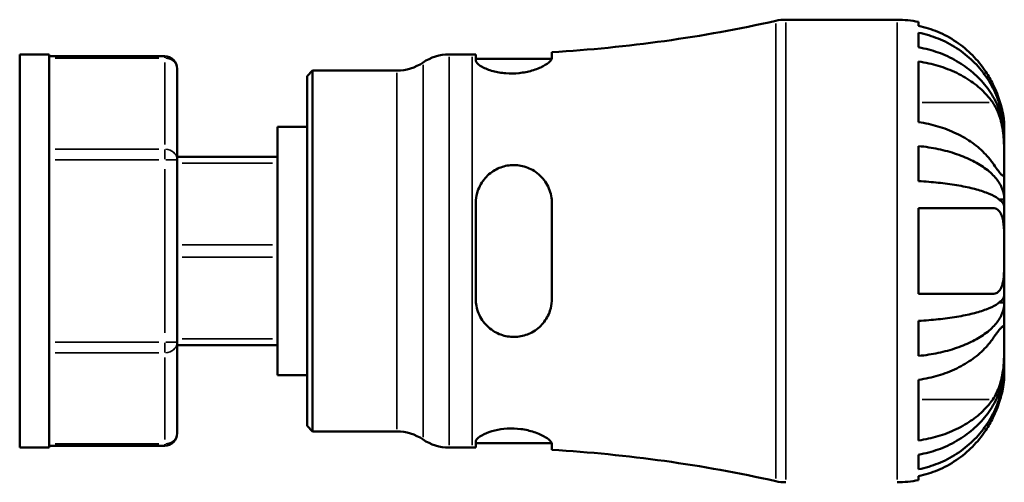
# Model space of a CAD drawing. Header units: inches. Extents: x 0.1 to 38.2, y -1.5 to 21.5.
# Tile 1 of 5: x 13.7 to 17.6, y 3.5 to 5.3. Entities that reach past the tile are written whole.
import ezdxf

# ---------------------------------------------------------------- set-up
doc = ezdxf.new("R2010")
doc.units = ezdxf.units.IN
doc.header["$MEASUREMENT"] = 0
doc.layers.add('Visible (ANSI)', color=7, linetype='Continuous', lineweight=50)
doc.layers.add('Visible Narrow (ANSI)', color=7, linetype='Continuous', lineweight=35)

msp = doc.modelspace()

# ---------------------------------------------------------------- linework, layer by layer
at = {"layer": 'Visible (ANSI)'}
for p, q in [((16.7528641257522, 5.330315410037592), (17.19814273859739, 5.330315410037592)), ((17.28388584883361, 5.321653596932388), (17.28388584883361, 5.305464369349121)), ((17.28388584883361, 5.278079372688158), (17.28388584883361, 5.219884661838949)), ((13.6868582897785, 3.619065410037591), (13.6868582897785, 5.191565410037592)), ((13.6868582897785, 5.191565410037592), (13.8050582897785, 5.191565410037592)), ((13.8050582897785, 5.191565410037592), (13.8050582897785, 3.619065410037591)), ((13.8050582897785, 5.18383038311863), (14.2672582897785, 5.18383038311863)), ((15.40536957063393, 5.191565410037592), (15.4968582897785, 5.191565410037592)), ((15.51195421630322, 5.191585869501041), (15.51195421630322, 5.167929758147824)), ((15.51195421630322, 5.174163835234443), (15.81597756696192, 5.174163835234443)), ((15.81648177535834, 5.177369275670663), (15.81648177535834, 5.200744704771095)), ((17.28388584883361, 5.163075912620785), (17.28388584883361, 4.920557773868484)), ((14.3172582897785, 4.769572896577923), (14.3172582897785, 5.133830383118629)), ((14.8368582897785, 5.104810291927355), (14.85886340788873, 5.126815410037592)), ((14.85886340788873, 5.126815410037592), (15.19627046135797, 5.126815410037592)), ((14.85886340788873, 5.126815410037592), (14.85886340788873, 3.683815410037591)), ((14.8368582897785, 3.705820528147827), (14.8368582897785, 5.104810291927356)), ((14.7186582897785, 3.909030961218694), (14.7186582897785, 4.901599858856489)), ((14.7186582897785, 4.901599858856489), (14.8368582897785, 4.901599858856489)), ((17.6268582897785, 4.870199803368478), (17.6268582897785, 4.901599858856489)), ((17.6268582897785, 4.870199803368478), (17.62658248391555, 4.870199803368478)), ((17.6268582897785, 4.856881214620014), (17.6268582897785, 4.870199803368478)), ((17.6268582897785, 4.756241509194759), (17.6268582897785, 4.856881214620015)), ((17.28388584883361, 4.825020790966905), (17.28388584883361, 4.684526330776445)), ((14.7186582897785, 4.782070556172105), (14.3172582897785, 4.782070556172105)), ((14.3172582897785, 4.041057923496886), (14.3172582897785, 4.769572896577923)), ((17.6268582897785, 4.611195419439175), (17.6268582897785, 4.756241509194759)), ((17.6268582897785, 4.611195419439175), (17.60734691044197, 4.611195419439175)), ((17.6268582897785, 4.579041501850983), (17.6268582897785, 4.611195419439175)), ((15.51195421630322, 4.596732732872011), (15.51195421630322, 4.21389808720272)), ((15.81648177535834, 4.213898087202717), (15.81648177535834, 4.596732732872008)), ((17.28388584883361, 4.576801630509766), (17.28388584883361, 4.233829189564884)), ((17.28388584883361, 4.576801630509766), (17.58088104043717, 4.576801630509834)), ((17.6268582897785, 4.405315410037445), (17.6268582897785, 4.579041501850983)), ((17.6268582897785, 4.231589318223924), (17.6268582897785, 4.405315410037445)), ((17.58088104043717, 4.233829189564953), (17.28388584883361, 4.233829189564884)), ((17.6268582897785, 4.199435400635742), (17.6268582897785, 4.231589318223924)), ((17.6268582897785, 4.199435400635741), (17.60734691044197, 4.199435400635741)), ((17.6268582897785, 4.054389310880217), (17.6268582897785, 4.199435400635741)), ((17.28388584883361, 4.126104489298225), (17.28388584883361, 3.985610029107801)), ((14.3172582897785, 3.676800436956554), (14.3172582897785, 4.041057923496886)), ((14.3172582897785, 4.028560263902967), (14.7186582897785, 4.028560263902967)), ((17.6268582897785, 3.953749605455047), (17.6268582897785, 4.054389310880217)), ((17.6268582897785, 3.940431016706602), (17.62658248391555, 3.940431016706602)), ((17.6268582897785, 3.940431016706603), (17.6268582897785, 3.953749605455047)), ((17.6268582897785, 3.909030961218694), (17.6268582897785, 3.940431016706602)), ((14.7186582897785, 3.909030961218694), (14.8368582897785, 3.909030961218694)), ((17.28388584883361, 3.89007304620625), (17.28388584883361, 3.647554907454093)), ((14.8368582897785, 3.705820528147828), (14.85886340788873, 3.683815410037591)), ((14.85886340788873, 3.683815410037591), (15.19627046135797, 3.683815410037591)), ((14.2672582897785, 3.626800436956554), (13.8050582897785, 3.626800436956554)), ((15.51195421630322, 3.642701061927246), (15.51195421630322, 3.619044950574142)), ((15.51195421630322, 3.636466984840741), (15.81597756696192, 3.636466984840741)), ((15.81648177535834, 3.609886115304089), (15.81648177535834, 3.633261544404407)), ((13.6868582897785, 3.619065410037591), (13.8050582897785, 3.619065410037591)), ((15.40536957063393, 3.619065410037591), (15.4968582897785, 3.619065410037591)), ((17.28388584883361, 3.590746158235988), (17.28388584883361, 3.532551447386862)), ((17.28388584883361, 3.505166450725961), (17.28388584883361, 3.488977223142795))]:
    msp.add_line(p, q, dxfattribs=at)
for centre, radius, start, end in [((15.4968582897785, 10.76080765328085), 5.569242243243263, 273.2900606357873, 282.6077214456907), ((16.7528641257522, 5.145315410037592), 0.1850000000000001, 90, 102.6077214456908), ((17.19814273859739, 4.901599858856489), 0.4287155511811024, 78.4630409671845, 90), ((14.2672582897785, 5.133830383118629), 0.05000000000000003, 0, 90), ((15.40536957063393, 5.006565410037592), 0.1850000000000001, 90, 124.411508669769), ((15.4968582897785, 10.76080765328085), 5.569242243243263, 270, 270.1553054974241), ((15.19627046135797, 5.311815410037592), 0.1850000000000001, 270, 304.411508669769), ((14.2672582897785, 3.676800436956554), 0.04999999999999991, 270, 0), ((15.19627046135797, 3.498815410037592), 0.1850000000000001, 55.58849133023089, 90), ((15.40536957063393, 3.804065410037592), 0.1850000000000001, 235.5884913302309, 270), ((15.4968582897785, -1.950176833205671), 5.569242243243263, 89.84469450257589, 90), ((15.4968582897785, -1.950176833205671), 5.569242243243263, 77.39227855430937, 86.7099393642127), ((16.7528641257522, 3.665315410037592), 0.1850000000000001, 257.3922785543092, 270), ((17.19814273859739, 3.909030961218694), 0.4287155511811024, 270, 281.5369590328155)]:
    msp.add_arc(centre, radius, start, end, dxfattribs=at)
for points, knots in [([(17.58088104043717, 5.073086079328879), (17.57287942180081, 5.089455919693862), (17.56355713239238, 5.105895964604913), (17.53703703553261, 5.146190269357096), (17.51825848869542, 5.169007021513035), (17.48069226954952, 5.20696380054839), (17.45851937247, 5.225666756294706), (17.41071232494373, 5.257938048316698), (17.38507715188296, 5.271504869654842), (17.33729648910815, 5.291450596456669), (17.31091647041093, 5.299847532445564), (17.28388584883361, 5.305464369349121)], [7.353293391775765, 7.353293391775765, 7.353293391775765, 7.353293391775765, 7.485029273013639, 7.485029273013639, 7.69040049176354, 7.69040049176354, 7.891964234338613, 7.891964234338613, 8.093527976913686, 8.093527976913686, 8.286502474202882, 8.286502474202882, 8.286502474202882, 8.286502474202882]), ([(17.28388584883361, 5.278079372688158), (17.31139964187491, 5.272633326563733), (17.33827573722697, 5.264435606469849), (17.38650774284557, 5.245079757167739), (17.4121967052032, 5.232031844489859), (17.46015192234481, 5.200980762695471), (17.48241826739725, 5.182977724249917), (17.51984465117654, 5.146708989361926), (17.53844613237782, 5.12509621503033), (17.57052143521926, 5.078557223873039), (17.58399555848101, 5.053631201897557), (17.60429173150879, 5.006127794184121), (17.61296514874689, 4.979166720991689), (17.6242480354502, 4.924078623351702), (17.6268582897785, 4.895951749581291), (17.6268582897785, 4.870199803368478)], [0.2065878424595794, 0.2065878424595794, 0.2065878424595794, 0.2065878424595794, 0.4028523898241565, 0.4028523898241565, 0.604438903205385, 0.604438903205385, 0.8060254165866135, 0.8060254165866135, 1.007949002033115, 1.007949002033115, 1.209872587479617, 1.209872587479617, 1.412558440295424, 1.412558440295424, 1.615244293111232, 1.615244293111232, 1.615244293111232, 1.615244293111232]), ([(17.6268582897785, 4.856881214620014), (17.6268582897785, 4.879799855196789), (17.6242480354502, 4.904832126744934), (17.61296514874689, 4.953859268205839), (17.60429173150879, 4.977854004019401), (17.58399555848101, 5.020130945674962), (17.57052143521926, 5.042314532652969), (17.53844613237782, 5.08373316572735), (17.51984465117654, 5.10296803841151), (17.48241826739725, 5.135246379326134), (17.46015192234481, 5.151268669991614), (17.4121967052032, 5.178903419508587), (17.38650774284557, 5.190515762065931), (17.33827573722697, 5.207742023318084), (17.31139964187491, 5.215037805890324), (17.28388584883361, 5.219884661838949)], [4.890303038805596, 4.890303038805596, 4.890303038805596, 4.890303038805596, 5.092988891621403, 5.092988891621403, 5.295674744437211, 5.295674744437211, 5.497598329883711, 5.497598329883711, 5.699521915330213, 5.699521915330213, 5.901108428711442, 5.901108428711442, 6.102694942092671, 6.102694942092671, 6.298959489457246, 6.298959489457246, 6.298959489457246, 6.298959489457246]), ([(15.81648177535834, 5.177369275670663), (15.81648177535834, 5.176718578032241), (15.81641392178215, 5.176050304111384), (15.81557869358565, 5.171820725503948), (15.81308189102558, 5.167849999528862), (15.80297330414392, 5.157529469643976), (15.79365680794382, 5.150934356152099), (15.7691904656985, 5.138052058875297), (15.75399714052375, 5.131810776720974), (15.72109303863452, 5.122233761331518), (15.70403108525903, 5.118738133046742), (15.66839019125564, 5.114904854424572), (15.6503864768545, 5.114597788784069), (15.61418896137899, 5.117271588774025), (15.59669547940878, 5.120396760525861), (15.56374294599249, 5.129372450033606), (15.5490449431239, 5.135377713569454), (15.52622981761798, 5.147969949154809), (15.51830048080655, 5.154502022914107), (15.5128116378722, 5.163073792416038), (15.51195421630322, 5.165587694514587), (15.51195421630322, 5.167929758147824)], [-1.341438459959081, -1.341438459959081, -1.341438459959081, -1.341438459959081, -1.320800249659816, -1.320800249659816, -1.21404361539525, -1.21404361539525, -1.060971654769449, -1.060971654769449, -0.9053723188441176, -0.9053723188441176, -0.7662782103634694, -0.7662782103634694, -0.6288850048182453, -0.6288850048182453, -0.4831174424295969, -0.4831174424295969, -0.3209278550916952, -0.3209278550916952, -0.1561963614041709, -0.1561963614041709, -0.08253463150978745, -0.08253463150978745, -0.08253463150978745, -0.08253463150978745]), ([(17.28388584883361, 5.163075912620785), (17.31137930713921, 5.159036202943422), (17.33821771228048, 5.152958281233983), (17.38654519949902, 5.13856017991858), (17.41234435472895, 5.128809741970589), (17.46039510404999, 5.105627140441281), (17.48264775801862, 5.092196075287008), (17.51996925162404, 5.065176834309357), (17.53846418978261, 5.04909685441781), (17.56425515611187, 5.021088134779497), (17.57317601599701, 5.009905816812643), (17.58088104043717, 4.998759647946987)], [3.037705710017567, 3.037705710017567, 3.037705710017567, 3.037705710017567, 3.234006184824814, 3.234006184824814, 3.437313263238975, 3.437313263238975, 3.640620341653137, 3.640620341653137, 3.844322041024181, 3.844322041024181, 3.97088840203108, 3.97088840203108, 3.97088840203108, 3.97088840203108]), ([(17.6268582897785, 4.901599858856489), (17.6268582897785, 4.901599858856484), (17.62690874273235, 4.904610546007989), (17.6264822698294, 4.916357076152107), (17.6259773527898, 4.924973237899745), (17.62326173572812, 4.946136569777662), (17.62119555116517, 4.9581349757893), (17.61575443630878, 4.981170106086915), (17.61294984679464, 4.991383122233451), (17.60619160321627, 5.012700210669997), (17.60226723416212, 5.023694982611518), (17.59275839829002, 5.047607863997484), (17.58705893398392, 5.060447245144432), (17.58088104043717, 5.073086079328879)], [-3.003332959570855, -3.003332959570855, -3.003332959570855, -3.003332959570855, -2.861963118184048, -2.861963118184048, -2.721550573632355, -2.721550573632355, -2.592201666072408, -2.592201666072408, -2.499414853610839, -2.499414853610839, -2.40599069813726, -2.40599069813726, -2.298351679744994, -2.298351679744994, -2.298351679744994, -2.298351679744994]), ([(17.58088104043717, 4.998759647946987), (17.58559844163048, 4.991935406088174), (17.59004027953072, 4.984449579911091), (17.59869185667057, 4.967337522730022), (17.60279459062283, 4.957627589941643), (17.60977290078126, 4.93761969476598), (17.61268436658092, 4.927485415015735), (17.61834834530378, 4.903268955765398), (17.62073576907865, 4.889125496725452), (17.6250457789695, 4.853314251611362), (17.62607068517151, 4.83200837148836), (17.626962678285, 4.791182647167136), (17.6268582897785, 4.772218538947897), (17.6268582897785, 4.756241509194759)], [-0.703753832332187, -0.703753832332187, -0.703753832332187, -0.703753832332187, -0.6220024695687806, -0.6220024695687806, -0.5315056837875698, -0.5315056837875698, -0.4471030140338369, -0.4471030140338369, -0.3371968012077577, -0.3371968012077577, -0.17217338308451, -0.17217338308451, 0, 0, 0, 0]), ([(17.58088104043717, 4.756241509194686), (17.57287942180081, 4.767816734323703), (17.56355713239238, 4.779441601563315), (17.53703703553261, 4.807933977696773), (17.51825848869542, 4.824067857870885), (17.48069226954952, 4.850907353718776), (17.45851937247, 4.864132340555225), (17.41071232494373, 4.886951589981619), (17.38507715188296, 4.896544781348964), (17.33729648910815, 4.910648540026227), (17.31091647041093, 4.916586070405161), (17.28388584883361, 4.920557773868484)], [7.353293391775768, 7.353293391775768, 7.353293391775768, 7.353293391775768, 7.485029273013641, 7.485029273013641, 7.690400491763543, 7.690400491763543, 7.891964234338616, 7.891964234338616, 8.09352797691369, 8.09352797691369, 8.286502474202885, 8.286502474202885, 8.286502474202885, 8.286502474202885]), ([(17.28388584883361, 4.825020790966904), (17.31139964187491, 4.822165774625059), (17.33827573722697, 4.817868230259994), (17.38650774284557, 4.807721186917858), (17.4121967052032, 4.800880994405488), (17.46015192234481, 4.78460288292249), (17.48241826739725, 4.775165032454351), (17.51984465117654, 4.756151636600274), (17.53844613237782, 4.744821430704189), (17.57052143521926, 4.720423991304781), (17.58399555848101, 4.707356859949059), (17.60429173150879, 4.682453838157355), (17.61296514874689, 4.668319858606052), (17.6242480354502, 4.63944066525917), (17.6268582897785, 4.624695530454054), (17.6268582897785, 4.611195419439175)], [0.2065878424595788, 0.2065878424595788, 0.2065878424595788, 0.2065878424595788, 0.4028523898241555, 0.4028523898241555, 0.6044389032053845, 0.6044389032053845, 0.8060254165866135, 0.8060254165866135, 1.007949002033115, 1.007949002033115, 1.209872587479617, 1.209872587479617, 1.412558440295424, 1.412558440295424, 1.615244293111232, 1.615244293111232, 1.615244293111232, 1.615244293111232]), ([(15.51195421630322, 4.59673273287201), (15.51195421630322, 4.597787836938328), (15.51196518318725, 4.598842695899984), (15.51224296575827, 4.612206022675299), (15.51398847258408, 4.62436999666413), (15.52254057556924, 4.656288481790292), (15.53202093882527, 4.675099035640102), (15.55675635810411, 4.706260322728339), (15.5713555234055, 4.718946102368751), (15.60340322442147, 4.737432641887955), (15.62021969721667, 4.743605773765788), (15.65589990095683, 4.749859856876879), (15.67418128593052, 4.74974817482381), (15.71109806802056, 4.742895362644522), (15.72903361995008, 4.735798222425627), (15.76287737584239, 4.714606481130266), (15.77806010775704, 4.699948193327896), (15.80152140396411, 4.665746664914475), (15.8097214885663, 4.646288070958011), (15.81554983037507, 4.616134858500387), (15.81648177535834, 4.606461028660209), (15.81648177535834, 4.596732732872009)], [-1.336223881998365, -1.336223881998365, -1.336223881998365, -1.336223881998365, -1.327932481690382, -1.327932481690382, -1.231144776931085, -1.231144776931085, -1.065450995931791, -1.065450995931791, -0.9143748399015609, -0.9143748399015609, -0.7769251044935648, -0.7769251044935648, -0.6374565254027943, -0.6374565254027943, -0.488100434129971, -0.488100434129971, -0.3213754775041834, -0.3213754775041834, -0.1543224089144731, -0.1543224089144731, -0.0775500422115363, -0.0775500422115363, -0.0775500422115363, -0.0775500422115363]), ([(17.6268582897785, 4.756241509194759), (17.6268582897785, 4.742114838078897), (17.62692472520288, 4.730575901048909), (17.62632128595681, 4.712665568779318), (17.62550191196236, 4.707279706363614), (17.62146479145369, 4.705490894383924), (17.61913637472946, 4.706747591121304), (17.61352776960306, 4.712159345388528), (17.6106802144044, 4.715454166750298), (17.60391672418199, 4.723980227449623), (17.59999401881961, 4.72924418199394), (17.59112453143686, 4.741536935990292), (17.58617683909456, 4.748580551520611), (17.58088104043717, 4.756241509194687)], [0, 0, 0, 0, 0.1522333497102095, 0.1522333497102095, 0.3229414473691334, 0.3229414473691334, 0.4382422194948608, 0.4382422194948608, 0.5237590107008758, 0.5237590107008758, 0.6126745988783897, 0.6126745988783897, 0.704869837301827, 0.704869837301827, 0.704869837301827, 0.704869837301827]), ([(17.6268582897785, 4.579041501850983), (17.6268582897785, 4.585701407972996), (17.6242480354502, 4.592975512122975), (17.61296514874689, 4.607222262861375), (17.60429173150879, 4.614194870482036), (17.58399555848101, 4.626480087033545), (17.57052143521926, 4.632926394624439), (17.53844613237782, 4.644962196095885), (17.51984465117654, 4.650551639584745), (17.48241826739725, 4.659931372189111), (17.46015192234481, 4.664587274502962), (17.4121967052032, 4.672617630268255), (17.38650774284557, 4.675992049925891), (17.33827573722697, 4.680997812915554), (17.31139964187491, 4.683117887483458), (17.28388584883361, 4.684526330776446)], [4.890303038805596, 4.890303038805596, 4.890303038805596, 4.890303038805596, 5.092988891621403, 5.092988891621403, 5.295674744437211, 5.295674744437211, 5.497598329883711, 5.497598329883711, 5.699521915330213, 5.699521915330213, 5.901108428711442, 5.901108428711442, 6.10269494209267, 6.10269494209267, 6.298959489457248, 6.298959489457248, 6.298959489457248, 6.298959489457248]), ([(17.58088104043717, 4.576801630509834), (17.58463127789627, 4.576801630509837), (17.58820949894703, 4.576287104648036), (17.59685257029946, 4.573564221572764), (17.60158401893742, 4.570580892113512), (17.60932898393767, 4.562325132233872), (17.61244659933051, 4.55740497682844), (17.61824937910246, 4.544117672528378), (17.62063658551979, 4.535340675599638), (17.62502055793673, 4.509647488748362), (17.62606486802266, 4.491302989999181), (17.62696285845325, 4.450276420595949), (17.6268582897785, 4.427915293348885), (17.6268582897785, 4.405315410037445)], [-0.7033930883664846, -0.7033930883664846, -0.7033930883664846, -0.7033930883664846, -0.6384645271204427, -0.6384645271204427, -0.5371399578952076, -0.5371399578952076, -0.4479438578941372, -0.4479438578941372, -0.339066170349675, -0.339066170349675, -0.1722111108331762, -0.1722111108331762, 0, 0, 0, 0]), ([(17.6268582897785, 4.405315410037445), (17.6268582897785, 4.386762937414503), (17.62690874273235, 4.368344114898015), (17.6264822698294, 4.33332744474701), (17.6259773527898, 4.316961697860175), (17.62326173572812, 4.288796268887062), (17.62119555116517, 4.276976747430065), (17.61575443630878, 4.260051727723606), (17.61294984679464, 4.254092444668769), (17.60619160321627, 4.244383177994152), (17.60226723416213, 4.240700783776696), (17.59275839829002, 4.235224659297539), (17.58705893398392, 4.233829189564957), (17.58088104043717, 4.233829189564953)], [-3.003332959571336, -3.003332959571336, -3.003332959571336, -3.003332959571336, -2.861963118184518, -2.861963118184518, -2.721550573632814, -2.721550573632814, -2.592201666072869, -2.592201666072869, -2.4994148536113, -2.4994148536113, -2.405990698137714, -2.405990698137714, -2.298351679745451, -2.298351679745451, -2.298351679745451, -2.298351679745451]), ([(17.28388584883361, 4.126104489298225), (17.31139964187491, 4.127512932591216), (17.33827573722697, 4.129633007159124), (17.38650774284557, 4.134638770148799), (17.4121967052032, 4.138013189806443), (17.46015192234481, 4.146043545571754), (17.48241826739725, 4.150699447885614), (17.51984465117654, 4.160079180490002), (17.53844613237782, 4.165668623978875), (17.57052143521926, 4.177704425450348), (17.58399555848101, 4.184150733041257), (17.60429173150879, 4.196435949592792), (17.61296514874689, 4.20340855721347), (17.6242480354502, 4.217655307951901), (17.6268582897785, 4.224929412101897), (17.6268582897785, 4.231589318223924)], [0.2065878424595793, 0.2065878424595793, 0.2065878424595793, 0.2065878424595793, 0.4028523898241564, 0.4028523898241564, 0.604438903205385, 0.604438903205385, 0.8060254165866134, 0.8060254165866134, 1.007949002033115, 1.007949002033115, 1.209872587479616, 1.209872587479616, 1.412558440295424, 1.412558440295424, 1.615244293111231, 1.615244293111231, 1.615244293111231, 1.615244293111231]), ([(15.81648177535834, 4.213898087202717), (15.81648177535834, 4.211273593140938), (15.81641392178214, 4.208651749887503), (15.81557869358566, 4.192499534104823), (15.81308189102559, 4.179226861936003), (15.80297330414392, 4.148340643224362), (15.79365680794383, 4.131484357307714), (15.7691904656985, 4.10191921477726), (15.75399714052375, 4.08934287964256), (15.72109303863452, 4.071556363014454), (15.70403108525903, 4.065818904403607), (15.66839019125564, 4.060642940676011), (15.65038647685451, 4.061205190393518), (15.614188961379, 4.068832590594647), (15.59669547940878, 4.07616090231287), (15.5637429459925, 4.097630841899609), (15.5490449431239, 4.112247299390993), (15.52622981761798, 4.146296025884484), (15.51830048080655, 4.165681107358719), (15.5128116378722, 4.195273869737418), (15.51195421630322, 4.204567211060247), (15.51195421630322, 4.21389808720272)], [-1.341438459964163, -1.341438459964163, -1.341438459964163, -1.341438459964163, -1.320800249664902, -1.320800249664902, -1.214043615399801, -1.214043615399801, -1.060971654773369, -1.060971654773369, -0.9053723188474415, -0.9053723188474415, -0.7662782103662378, -0.7662782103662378, -0.6288850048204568, -0.6288850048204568, -0.4831174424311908, -0.4831174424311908, -0.3209278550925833, -0.3209278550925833, -0.1561963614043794, -0.1561963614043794, -0.08253463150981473, -0.08253463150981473, -0.08253463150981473, -0.08253463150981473]), ([(17.6268582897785, 4.199435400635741), (17.6268582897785, 4.185935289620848), (17.6242480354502, 4.171190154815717), (17.61296514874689, 4.142310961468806), (17.60429173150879, 4.12817698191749), (17.58399555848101, 4.103273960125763), (17.57052143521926, 4.090206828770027), (17.53844613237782, 4.065809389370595), (17.51984465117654, 4.054479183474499), (17.48241826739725, 4.035465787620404), (17.46015192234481, 4.026027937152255), (17.4121967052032, 4.009749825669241), (17.38650774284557, 4.002909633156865), (17.33827573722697, 3.992762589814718), (17.31139964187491, 3.988465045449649), (17.28388584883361, 3.985610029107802)], [4.890303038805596, 4.890303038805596, 4.890303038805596, 4.890303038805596, 5.092988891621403, 5.092988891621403, 5.295674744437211, 5.295674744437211, 5.497598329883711, 5.497598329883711, 5.699521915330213, 5.699521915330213, 5.901108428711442, 5.901108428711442, 6.102694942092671, 6.102694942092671, 6.298959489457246, 6.298959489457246, 6.298959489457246, 6.298959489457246]), ([(17.58088104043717, 4.054389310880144), (17.58559844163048, 4.061213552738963), (17.59004027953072, 4.067548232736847), (17.59869185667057, 4.079615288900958), (17.60279459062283, 4.085168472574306), (17.60977290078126, 4.094080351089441), (17.61268436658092, 4.097525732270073), (17.61834834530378, 4.103252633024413), (17.62073576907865, 4.104820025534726), (17.6250457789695, 4.104257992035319), (17.62607068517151, 4.09987946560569), (17.626962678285, 4.083014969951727), (17.6268582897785, 4.070366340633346), (17.6268582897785, 4.054389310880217)], [-0.7037538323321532, -0.7037538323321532, -0.7037538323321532, -0.7037538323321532, -0.6220024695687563, -0.6220024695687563, -0.5315056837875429, -0.5315056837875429, -0.4471030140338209, -0.4471030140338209, -0.3371968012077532, -0.3371968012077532, -0.1721733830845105, -0.1721733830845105, 0, 0, 0, 0]), ([(17.28388584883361, 3.89007304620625), (17.31137930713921, 3.894112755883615), (17.33821771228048, 3.900190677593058), (17.38654519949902, 3.914588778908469), (17.41234435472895, 3.924339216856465), (17.46039510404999, 3.947521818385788), (17.48264775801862, 3.960952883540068), (17.51996925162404, 3.987972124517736), (17.53846418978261, 4.004052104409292), (17.56425515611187, 4.032060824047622), (17.57317601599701, 4.043243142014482), (17.58088104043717, 4.054389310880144)], [3.037705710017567, 3.037705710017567, 3.037705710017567, 3.037705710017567, 3.234006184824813, 3.234006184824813, 3.437313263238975, 3.437313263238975, 3.640620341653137, 3.640620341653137, 3.844322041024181, 3.844322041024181, 3.970888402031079, 3.970888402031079, 3.970888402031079, 3.970888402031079]), ([(17.6268582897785, 4.054389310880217), (17.6268582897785, 4.040262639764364), (17.62692472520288, 4.023786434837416), (17.62632128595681, 3.985449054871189), (17.62550191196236, 3.963578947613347), (17.62146479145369, 3.926355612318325), (17.61913637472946, 3.911475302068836), (17.61352776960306, 3.886335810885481), (17.6106802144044, 3.876007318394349), (17.60391672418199, 3.85591071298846), (17.59999401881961, 3.846272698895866), (17.59112453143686, 3.828026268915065), (17.58617683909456, 3.819532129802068), (17.58088104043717, 3.811871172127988)], [0, 0, 0, 0, 0.1522333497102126, 0.1522333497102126, 0.3229414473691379, 0.3229414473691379, 0.4382422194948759, 0.4382422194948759, 0.5237590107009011, 0.5237590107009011, 0.612674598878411, 0.612674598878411, 0.7048698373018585, 0.7048698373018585, 0.7048698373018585, 0.7048698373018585]), ([(17.28388584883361, 3.590746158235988), (17.31139964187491, 3.595593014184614), (17.33827573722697, 3.602888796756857), (17.38650774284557, 3.620115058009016), (17.4121967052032, 3.631727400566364), (17.46015192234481, 3.659362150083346), (17.48241826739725, 3.675384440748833), (17.51984465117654, 3.707662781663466), (17.53844613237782, 3.726897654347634), (17.57052143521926, 3.768316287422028), (17.58399555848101, 3.790499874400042), (17.60429173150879, 3.832776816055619), (17.61296514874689, 3.856771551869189), (17.6242480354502, 3.905798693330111), (17.6268582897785, 3.930830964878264), (17.6268582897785, 3.953749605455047)], [0.2065878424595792, 0.2065878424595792, 0.2065878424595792, 0.2065878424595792, 0.4028523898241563, 0.4028523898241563, 0.6044389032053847, 0.6044389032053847, 0.8060254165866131, 0.8060254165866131, 1.007949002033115, 1.007949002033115, 1.209872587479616, 1.209872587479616, 1.412558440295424, 1.412558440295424, 1.615244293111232, 1.615244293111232, 1.615244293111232, 1.615244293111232]), ([(17.6268582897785, 3.940431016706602), (17.6268582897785, 3.914679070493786), (17.6242480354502, 3.886552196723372), (17.61296514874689, 3.831464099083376), (17.60429173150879, 3.804503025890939), (17.58399555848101, 3.756999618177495), (17.57052143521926, 3.73207359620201), (17.53844613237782, 3.685534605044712), (17.51984465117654, 3.663921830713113), (17.48241826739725, 3.627653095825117), (17.46015192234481, 3.60965005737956), (17.4121967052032, 3.578598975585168), (17.38650774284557, 3.565551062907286), (17.33827573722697, 3.546195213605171), (17.31139964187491, 3.537997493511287), (17.28388584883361, 3.532551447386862)], [4.890303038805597, 4.890303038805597, 4.890303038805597, 4.890303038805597, 5.092988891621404, 5.092988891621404, 5.295674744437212, 5.295674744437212, 5.497598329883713, 5.497598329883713, 5.699521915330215, 5.699521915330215, 5.901108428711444, 5.901108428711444, 6.102694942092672, 6.102694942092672, 6.29895948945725, 6.29895948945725, 6.29895948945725, 6.29895948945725]), ([(17.58088104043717, 3.737544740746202), (17.58463127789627, 3.745217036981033), (17.58820949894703, 3.752969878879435), (17.59685257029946, 3.772902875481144), (17.60158401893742, 3.785037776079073), (17.60932898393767, 3.807401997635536), (17.61244659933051, 3.817587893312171), (17.61824937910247, 3.839211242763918), (17.62063658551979, 3.850249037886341), (17.62502055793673, 3.87536751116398), (17.62606486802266, 3.887516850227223), (17.62696285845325, 3.904563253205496), (17.6268582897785, 3.909030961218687), (17.6268582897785, 3.909030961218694)], [-0.7033930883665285, -0.7033930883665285, -0.7033930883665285, -0.7033930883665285, -0.6384645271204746, -0.6384645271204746, -0.5371399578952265, -0.5371399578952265, -0.447943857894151, -0.447943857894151, -0.3390661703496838, -0.3390661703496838, -0.1722111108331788, -0.1722111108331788, 0, 0, 0, 0]), ([(17.58088104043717, 3.811871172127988), (17.57287942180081, 3.800295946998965), (17.56355713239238, 3.788671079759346), (17.53703703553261, 3.760178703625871), (17.51825848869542, 3.744044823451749), (17.48069226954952, 3.717205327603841), (17.45851937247, 3.703980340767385), (17.41071232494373, 3.681161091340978), (17.38507715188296, 3.671567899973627), (17.33729648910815, 3.657464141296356), (17.31091647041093, 3.651526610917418), (17.28388584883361, 3.647554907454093)], [7.353293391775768, 7.353293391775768, 7.353293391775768, 7.353293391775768, 7.485029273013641, 7.485029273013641, 7.690400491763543, 7.690400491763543, 7.891964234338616, 7.891964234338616, 8.09352797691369, 8.09352797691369, 8.286502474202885, 8.286502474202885, 8.286502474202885, 8.286502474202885]), ([(17.28388584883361, 3.505166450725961), (17.31091647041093, 3.510783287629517), (17.33729648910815, 3.519180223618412), (17.38507715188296, 3.539125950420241), (17.41071232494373, 3.552692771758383), (17.45851937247, 3.584964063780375), (17.48069226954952, 3.603667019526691), (17.51825848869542, 3.641623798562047), (17.53703703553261, 3.664440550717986), (17.56355713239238, 3.704734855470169), (17.57287942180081, 3.721174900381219), (17.58088104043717, 3.737544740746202)], [3.037639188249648, 3.037639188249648, 3.037639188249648, 3.037639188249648, 3.230613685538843, 3.230613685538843, 3.432177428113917, 3.432177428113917, 3.63374117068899, 3.63374117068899, 3.839112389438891, 3.839112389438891, 3.970848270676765, 3.970848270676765, 3.970848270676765, 3.970848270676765]), ([(15.51195421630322, 3.642701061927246), (15.51195421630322, 3.64296589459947), (15.51196518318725, 3.64323296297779), (15.51224296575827, 3.646645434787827), (15.51398847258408, 3.65006996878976), (15.52254057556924, 3.659839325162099), (15.53202093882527, 3.666491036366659), (15.55675635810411, 3.678430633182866), (15.5713555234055, 3.683734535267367), (15.60340322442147, 3.691488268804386), (15.62021969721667, 3.694073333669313), (15.65589990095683, 3.696076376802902), (15.67418128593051, 3.695404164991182), (15.71109806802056, 3.690686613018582), (15.72903361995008, 3.686498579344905), (15.76287737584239, 3.675467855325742), (15.77806010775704, 3.668482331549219), (15.80152140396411, 3.654402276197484), (15.8097214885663, 3.647363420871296), (15.81554983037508, 3.638324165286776), (15.81648177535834, 3.635673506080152), (15.81648177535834, 3.633261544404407)], [-1.336223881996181, -1.336223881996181, -1.336223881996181, -1.336223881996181, -1.327932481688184, -1.327932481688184, -1.231144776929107, -1.231144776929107, -1.065450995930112, -1.065450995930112, -0.9143748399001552, -0.9143748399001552, -0.7769251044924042, -0.7769251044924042, -0.6374565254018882, -0.6374565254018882, -0.4881004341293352, -0.4881004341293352, -0.3213754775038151, -0.3213754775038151, -0.1543224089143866, -0.1543224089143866, -0.07755004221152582, -0.07755004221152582, -0.07755004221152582, -0.07755004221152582])]:
    msp.add_open_spline(points, degree=3, knots=knots, dxfattribs=at)
at = {"layer": 'Visible Narrow (ANSI)'}
for p, q in [((16.71248329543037, 3.496109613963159), (16.71248329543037, 5.314521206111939)), ((16.7528641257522, 5.318927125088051), (16.7528641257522, 3.491703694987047)), ((17.19814273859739, 3.491703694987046), (17.19814273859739, 5.318927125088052)), ((13.8281682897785, 5.177131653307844), (14.2441482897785, 5.177131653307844)), ((14.2672582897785, 5.177771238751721), (14.2672582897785, 5.183813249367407)), ((15.40536957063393, 5.181885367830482), (15.40536957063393, 3.628745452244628)), ((15.4968582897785, 3.628745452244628), (15.4968582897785, 5.181885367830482)), ((14.2672582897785, 5.158918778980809), (14.2672582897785, 4.831087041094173)), ((15.30082001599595, 3.660721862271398), (15.30082001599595, 5.149908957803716)), ((15.19627046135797, 3.692698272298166), (15.19627046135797, 5.11793254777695)), ((17.56603128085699, 4.998759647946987), (17.29873560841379, 4.998759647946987)), ((14.2441482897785, 4.812874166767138), (13.8281682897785, 4.812874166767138)), ((14.2672582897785, 4.772189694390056), (14.2672582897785, 4.811506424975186)), ((13.8281682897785, 4.769572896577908), (14.2441482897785, 4.769572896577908)), ((14.31710415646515, 4.769572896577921), (14.27118124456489, 4.769572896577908)), ((14.2672582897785, 4.733147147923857), (14.2672582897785, 4.077483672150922)), ((14.3373282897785, 4.757070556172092), (14.6985882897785, 4.757070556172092)), ((14.6985882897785, 4.430315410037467), (14.3373282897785, 4.430315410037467)), ((14.3373282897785, 4.380315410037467), (14.6985882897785, 4.380315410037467)), ((14.2441482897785, 4.04105792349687), (13.8281682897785, 4.04105792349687)), ((14.2672582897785, 3.999124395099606), (14.2672582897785, 4.038441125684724)), ((14.27118124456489, 4.041057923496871), (14.31710415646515, 4.041057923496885)), ((14.6985882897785, 4.053560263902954), (14.3373282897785, 4.053560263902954)), ((13.8281682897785, 3.997756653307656), (14.2441482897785, 3.997756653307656)), ((14.2672582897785, 3.97954377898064), (14.2672582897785, 3.651712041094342)), ((17.56603128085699, 3.811871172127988), (17.29873560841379, 3.811871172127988)), ((14.2441482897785, 3.633499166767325), (13.8281682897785, 3.633499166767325)), ((14.2672582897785, 3.626817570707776), (14.2672582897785, 3.632859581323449))]:
    msp.add_line(p, q, dxfattribs=at)
for centre, major_axis, ratio, start_param, end_param in [((14.2672582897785, 5.133830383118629), (0.04999999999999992, -7.083864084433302e-17), 0.8660254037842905, 0.07853981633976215, 1.492256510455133), ((14.2672582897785, 4.769572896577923), (0.05000000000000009, 1.311287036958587e-16), 0.86602540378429, 0.07853981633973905, 1.492256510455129), ((14.2672582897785, 4.041057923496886), (0.04999999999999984, -1.114099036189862e-16), 0.8660254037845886, 4.790928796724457, 6.20464549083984), ((14.2672582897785, 3.676800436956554), (0.05000000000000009, -2.884429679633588e-29), 0.8660254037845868, 4.790928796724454, 6.204645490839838)]:
    msp.add_ellipse(centre, major_axis=major_axis, ratio=ratio, start_param=start_param, end_param=end_param, dxfattribs=at)

doc.saveas('drawing.dxf')
